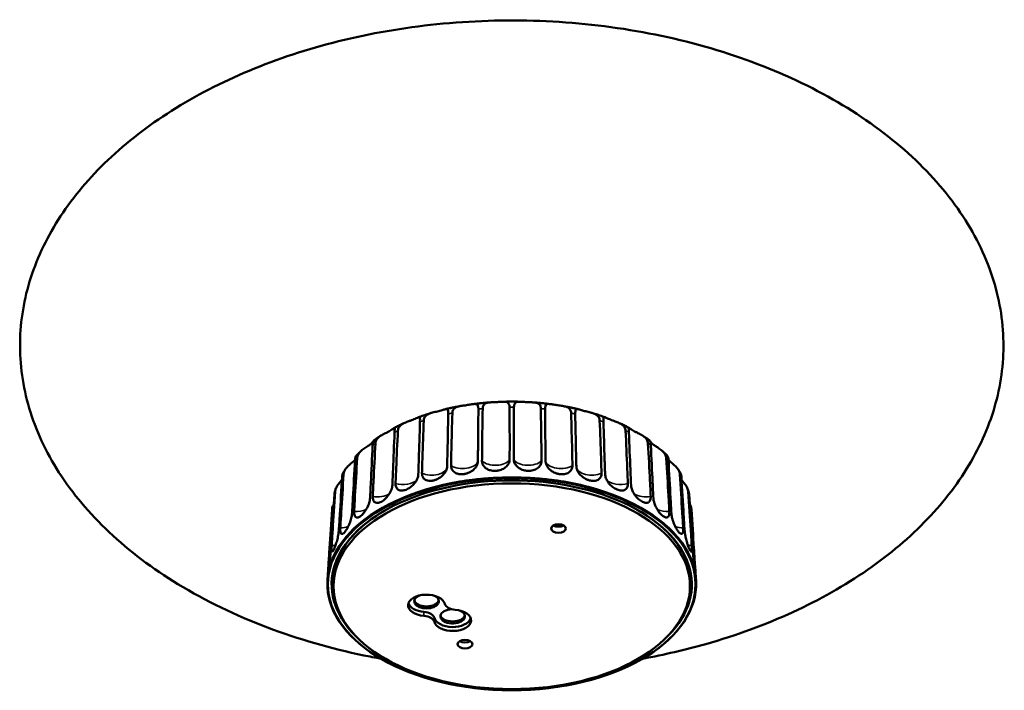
# Model space of a CAD drawing. Header units: millimetres. Extents: x 193 to 1186, y 41 to 1140.
# Tile 4 of 4: x 785 to 1186, y 824 to 1097. Entities that reach past the tile are written whole.
import ezdxf

# ---------------------------------------------------------------- set-up
doc = ezdxf.new("R2010")
doc.units = ezdxf.units.MM
doc.header["$LTSCALE"] = 4
doc.layers.add('Visibile (ISO)', color=7, linetype='Continuous', lineweight=50)
doc.layers.add('Visibile sottile (ISO)', color=7, linetype='Continuous', lineweight=35)

msp = doc.modelspace()

# ---------------------------------------------------------------- linework, layer by layer
at = {"layer": 'Visibile (ISO)'}
for p, q in [((910.75, 872.66), (910.48, 868.57)), ((1060.12, 872.66), (1060.38, 868.57)), ((910.45, 867.77), (910.45, 867.77)), ((912.93, 868.4), (912.93, 865.95)), ((1057.93, 868.4), (1057.93, 865.95)), ((1060.42, 867.77), (1060.42, 867.77)), ((931.24, 837.03), (931.06, 837.14)), ((1039.63, 837.03), (1039.8, 837.14))]:
    msp.add_line(p, q, dxfattribs=at)
for centre, major_axis, start_param, end_param in [((985.43, 866.97), (75, 0), 5.523307, 10.184656), ((985.43, 866.76), (73.25, 0), 5.71599, 9.991973), ((985.43, 866.97), (-75, 0), 3.16011, 6.264668), ((985.43, 866.97), (-73, 0), 5.481701, 6.579021), ((985.43, 866.97), (73, 0), 5.987349, 7.08467), ((1004.45, 891.94), (-3, 0), 0.785398, 2.356194), ((985.43, 868.4), (-72.5, 0), 6.098254, 6.283185), ((985.43, 868.4), (72.5, 0), 0, 0.184932), ((985.43, 868.4), (-72.97, 0), 0.004615, 0.138792), ((985.43, 868.4), (72.97, 0), 6.144394, 6.278571), ((950.79, 858.19), (-7.5, 0), 3.28349, 7.712085), ((950.79, 859.83), (-5, 0), 5.318251, 10.389712), ((950.79, 859.83), (-7.5, 0), 0.189697, 1.428899), ((950.79, 860.64), (5, 0), 3.28349, 6.141288), ((963.17, 859.22), (-5, 0), 0.141897, 1.428899), ((949.03, 852.68), (5, 0), 0.141897, 1.428899), ((949.03, 851.05), (5, 0), 0.141897, 1.428899), ((961.4, 852.07), (7.5, 0), 3.28349, 7.712085), ((961.4, 853.7), (7.5, 0), 3.28349, 6.093488), ((961.4, 853.7), (-5, 0), 4.771429, 10.389712), ((961.4, 854.52), (5, 0), 3.28349, 6.141288), ((966.42, 844.85), (-3, 0), 0.785398, 2.356194)]:
    msp.add_ellipse(centre, major_axis=major_axis, ratio=0.57735, start_param=start_param, end_param=end_param, dxfattribs=at)
for centre, major_axis in [((985.43, 866.76), (-74.76, 0)), ((985.43, 865.95), (72.5, 0)), ((1004.45, 889.49), (3, 0)), ((966.42, 842.4), (3, 0))]:
    msp.add_ellipse(centre, major_axis=major_axis, ratio=0.57735, dxfattribs=at)
for points, knots in [([(932.18, 836.47), (929.86, 836.9), (927.56, 837.35), (911.79, 840.63), (898.6, 844.43), (873.19, 854.04), (860.87, 859.98), (839.37, 873.11), (829.91, 880.24), (813.72, 895.51), (806.81, 903.7), (795.95, 920.64), (791.84, 929.46), (786.57, 947.23), (785.31, 956.27), (785.58, 974.08), (787.07, 982.97), (792.63, 1000.18), (796.73, 1008.6), (807.25, 1024.64), (813.76, 1032.33), (828.85, 1046.7), (837.56, 1053.41), (856.77, 1065.6), (867.42, 1071.09), (890.18, 1080.61), (902.43, 1084.62), (927.99, 1090.98), (941.43, 1093.31), (968.82, 1096.1), (982.89, 1096.54), (1010.93, 1095.48), (1025.01, 1093.95), (1052.35, 1088.95), (1065.74, 1085.46), (1090.98, 1076.69), (1102.97, 1071.39), (1124.78, 1059.27), (1134.76, 1052.43), (1152.08, 1037.64), (1159.58, 1029.65), (1171.66, 1013), (1176.4, 1004.28), (1182.93, 986.63), (1184.82, 977.61), (1185.78, 959.75), (1184.89, 950.81), (1180.5, 933.42), (1176.97, 924.88), (1167.54, 908.54), (1161.56, 900.67), (1147.46, 885.89), (1139.23, 878.94), (1120.89, 866.23), (1110.65, 860.44), (1088.63, 850.3), (1076.7, 845.93), (1056.01, 840.06), (1047.41, 838.07), (1038.69, 836.47)], [7.746207, 7.746207, 7.746207, 7.746207, 8.460173, 8.460173, 12.663784, 12.663784, 17.025714, 17.025714, 21.032819, 21.032819, 24.901848, 24.901848, 28.641147, 28.641147, 32.280505, 32.280505, 35.866535, 35.866535, 39.453184, 39.453184, 43.092261, 43.092261, 46.825813, 46.825813, 50.680771, 50.680771, 54.665599, 54.665599, 58.76878, 58.76878, 62.95945, 62.95945, 67.190842, 67.190842, 71.407158, 71.407158, 75.553429, 75.553429, 79.586297, 79.586297, 83.482891, 83.482891, 87.245435, 87.245435, 90.900378, 90.900378, 94.492317, 94.492317, 98.074758, 98.074758, 101.700479, 101.700479, 105.413528, 105.413528, 109.243471, 109.243471, 113.201763, 113.201763, 115.892117, 115.892117, 115.892117, 115.892117]), ([(949.66, 933.42), (949.68, 933.77), (949.74, 934.11), (949.98, 934.72), (950.16, 934.99), (950.69, 935.56), (951.08, 935.82), (952.07, 936.28), (952.64, 936.46), (953.92, 936.8), (954.59, 936.96), (955.91, 937.3), (956.55, 937.48), (957.63, 937.8), (958.08, 937.94), (958.76, 938.06), (959, 938.06), (959.36, 937.87), (959.46, 937.67), (959.58, 937.05), (959.6, 936.61), (959.59, 936.09)], [-1.815138, -1.815138, -1.815138, -1.815138, -1.681468, -1.681468, -1.547723, -1.547723, -1.369657, -1.369657, -1.177402, -1.177402, -0.97112, -0.97112, -0.758196, -0.758196, -0.558226, -0.558226, -0.381396, -0.381396, -0.197784, -0.197784, -0.000067, -0.000067, -0.000067, -0.000067]), ([(964.5, 939.27), (964.07, 939.2), (963.65, 939.12), (962.8, 938.95), (962.38, 938.87), (961.53, 938.7), (961.11, 938.61), (960.27, 938.43), (959.85, 938.34), (959.02, 938.15), (958.61, 938.05), (958.19, 937.95)], [2.6568775, 2.6568775, 2.6568775, 2.6568775, 2.67578697, 2.67578697, 2.69469643, 2.69469643, 2.7136059, 2.7136059, 2.73251536, 2.73251536, 2.75142483, 2.75142483, 2.75142483, 2.75142483]), ([(961.28, 936.45), (961.29, 936.88), (961.37, 937.27), (961.68, 937.95), (961.92, 938.24), (962.57, 938.73), (962.99, 938.91), (964.02, 939.2), (964.6, 939.3), (965.82, 939.48), (966.45, 939.56), (967.66, 939.75), (968.26, 939.85), (969.34, 940.03), (969.82, 940.11), (970.64, 940.16), (970.95, 940.13), (971.44, 939.89), (971.6, 939.68), (971.82, 939.03), (971.86, 938.6), (971.86, 938.09)], [-1.815163, -1.815163, -1.815163, -1.815163, -1.652415, -1.652415, -1.487409, -1.487409, -1.307699, -1.307699, -1.119389, -1.119389, -0.933147, -0.933147, -0.746434, -0.746434, -0.56015, -0.56015, -0.379501, -0.379501, -0.1959, -0.1959, -0.000067, -0.000067, -0.000067, -0.000067]), ([(976.74, 940.79), (976.27, 940.76), (975.8, 940.72), (974.86, 940.64), (974.39, 940.6), (973.45, 940.51), (972.98, 940.47), (972.05, 940.37), (971.58, 940.31), (970.65, 940.2), (970.19, 940.14), (969.72, 940.08)], [2.4796602, 2.4796602, 2.4796602, 2.4796602, 2.4998322, 2.4998322, 2.5200042, 2.5200042, 2.5401763, 2.5401763, 2.5603483, 2.5603483, 2.5805203, 2.5805203, 2.5805203, 2.5805203]), ([(971.86, 938.09), (971.84, 932.98), (971.8, 927.69), (971.72, 921.06), (971.69, 918.94), (971.65, 916.79)], [0.951028, 0.951028, 0.951028, 0.951028, 2.738791, 2.738791, 3.48369, 3.48369, 3.48369, 3.48369]), ([(973.34, 916.96), (973.35, 919.11), (973.37, 921.23), (973.44, 927.86), (973.52, 933.15), (973.62, 938.27)], [0.935856, 0.935856, 0.935856, 0.935856, 1.680755, 1.680755, 3.468518, 3.468518, 3.468518, 3.468518]), ([(973.62, 938.27), (973.63, 938.75), (973.72, 939.19), (974.05, 939.87), (974.29, 940.12), (974.95, 940.51), (975.37, 940.63), (976.37, 940.78), (976.92, 940.81), (978.07, 940.86), (978.66, 940.88), (979.82, 940.94), (980.4, 940.98), (981.5, 941.04), (982.02, 941.07), (982.95, 941.03), (983.34, 940.97), (983.95, 940.67), (984.17, 940.44), (984.46, 939.77), (984.53, 939.33), (984.54, 938.82)], [-1.815293, -1.815293, -1.815293, -1.815293, -1.628472, -1.628472, -1.456081, -1.456081, -1.272418, -1.272418, -1.090593, -1.090593, -0.916418, -0.916418, -0.742464, -0.742464, -0.562143, -0.562143, -0.379415, -0.379415, -0.195887, -0.195887, -0.000067, -0.000067, -0.000067, -0.000067]), ([(989.07, 941.05), (988.58, 941.06), (988.1, 941.08), (987.13, 941.09), (986.65, 941.1), (985.68, 941.1), (985.19, 941.1), (984.22, 941.1), (983.74, 941.09), (982.77, 941.08), (982.28, 941.06), (981.8, 941.05)], [2.3046601, 2.3046601, 2.3046601, 2.3046601, 2.3252738, 2.3252738, 2.3458876, 2.3458876, 2.3665014, 2.3665014, 2.3871151, 2.3871151, 2.4077289, 2.4077289, 2.4077289, 2.4077289]), ([(984.54, 938.82), (984.58, 933.71), (984.6, 928.42), (984.6, 921.8), (984.59, 919.67), (984.58, 917.53)], [0.951028, 0.951028, 0.951028, 0.951028, 2.738791, 2.738791, 3.48369, 3.48369, 3.48369, 3.48369]), ([(986.29, 917.53), (986.28, 919.67), (986.27, 921.8), (986.27, 928.42), (986.29, 933.71), (986.33, 938.82)], [0.935856, 0.935856, 0.935856, 0.935856, 1.680755, 1.680755, 3.468518, 3.468518, 3.468518, 3.468518]), ([(986.33, 938.82), (986.33, 939.31), (986.4, 939.73), (986.66, 940.38), (986.85, 940.61), (987.42, 940.94), (987.79, 941.02), (988.69, 941.07), (989.21, 941.05), (990.3, 940.99), (990.87, 940.95), (992.03, 940.89), (992.62, 940.87), (993.77, 940.82), (994.33, 940.79), (995.35, 940.66), (995.79, 940.55), (996.51, 940.19), (996.77, 939.93), (997.14, 939.23), (997.23, 938.78), (997.24, 938.27)], [-1.815294, -1.815294, -1.815294, -1.815294, -1.628038, -1.628038, -1.455672, -1.455672, -1.271983, -1.271983, -1.09025, -1.09025, -0.916225, -0.916225, -0.742421, -0.742421, -0.562167, -0.562167, -0.379414, -0.379414, -0.195887, -0.195887, -0.000067, -0.000067, -0.000067, -0.000067]), ([(1001.14, 940.08), (1000.68, 940.14), (1000.22, 940.2), (999.28, 940.31), (998.82, 940.37), (997.88, 940.47), (997.42, 940.51), (996.48, 940.6), (996.01, 940.64), (995.07, 940.72), (994.6, 940.76), (994.13, 940.79)], [2.1318687, 2.1318687, 2.1318687, 2.1318687, 2.1520407, 2.1520407, 2.1722127, 2.1722127, 2.1923847, 2.1923847, 2.2125567, 2.2125567, 2.2327288, 2.2327288, 2.2327288, 2.2327288]), ([(997.24, 938.27), (997.35, 933.15), (997.43, 927.86), (997.5, 921.23), (997.52, 919.11), (997.53, 916.96)], [0.951028, 0.951028, 0.951028, 0.951028, 2.738791, 2.738791, 3.48369, 3.48369, 3.48369, 3.48369]), ([(999.01, 938.09), (999.01, 938.52), (999.04, 938.89), (999.19, 939.51), (999.31, 939.75), (999.7, 940.07), (999.97, 940.14), (1000.71, 940.15), (1001.16, 940.09), (1002.19, 939.92), (1002.75, 939.82), (1003.93, 939.63), (1004.55, 939.55), (1005.77, 939.37), (1006.37, 939.28), (1007.46, 939.04), (1007.93, 938.89), (1008.73, 938.45), (1009.03, 938.17), (1009.46, 937.42), (1009.57, 936.96), (1009.59, 936.45)], [-1.815176, -1.815176, -1.815176, -1.815176, -1.650131, -1.650131, -1.482554, -1.482554, -1.302606, -1.302606, -1.115125, -1.115125, -0.9306, -0.9306, -0.745801, -0.745801, -0.56044, -0.56044, -0.379489, -0.379489, -0.195898, -0.195898, -0.000067, -0.000067, -0.000067, -0.000067]), ([(999.21, 916.79), (999.18, 918.94), (999.15, 921.06), (999.07, 927.69), (999.02, 932.98), (999.01, 938.09)], [0.935856, 0.935856, 0.935856, 0.935856, 1.680755, 1.680755, 3.468518, 3.468518, 3.468518, 3.468518]), ([(1012.68, 937.95), (1012.26, 938.05), (1011.85, 938.15), (1011.01, 938.34), (1010.59, 938.43), (1009.76, 938.61), (1009.33, 938.7), (1008.49, 938.87), (1008.07, 938.95), (1007.22, 939.12), (1006.79, 939.2), (1006.37, 939.27)], [1.96096415, 1.96096415, 1.96096415, 1.96096415, 1.97987362, 1.97987362, 1.99878308, 1.99878308, 2.01769255, 2.01769255, 2.03660201, 2.03660201, 2.05551148, 2.05551148, 2.05551148, 2.05551148]), ([(1011.27, 936.09), (1011.27, 936.47), (1011.28, 936.8), (1011.33, 937.36), (1011.38, 937.58), (1011.58, 937.94), (1011.74, 938.03), (1012.25, 938.06), (1012.6, 937.98), (1013.49, 937.73), (1014.02, 937.57), (1015.2, 937.24), (1015.84, 937.07), (1017.13, 936.75), (1017.76, 936.6), (1018.9, 936.23), (1019.39, 936.04), (1020.24, 935.52), (1020.57, 935.2), (1021.05, 934.41), (1021.18, 933.94), (1021.2, 933.42)], [-1.815111, -1.815111, -1.815111, -1.815111, -1.672, -1.672, -1.528313, -1.528313, -1.350068, -1.350068, -1.156268, -1.156268, -0.956251, -0.956251, -0.752579, -0.752579, -0.557702, -0.557702, -0.379587, -0.379587, -0.195915, -0.195915, -0.000067, -0.000067, -0.000067, -0.000067]), ([(939.14, 929.28), (939.15, 929.54), (939.2, 929.8), (939.35, 930.29), (939.46, 930.53), (939.83, 931.12), (940.15, 931.44), (940.96, 932.02), (941.43, 932.26), (942.46, 932.72), (943.01, 932.92), (943.95, 933.26), (944.34, 933.4), (945.06, 933.68), (945.38, 933.81), (946.01, 934.08), (946.32, 934.21), (946.93, 934.49), (947.21, 934.63), (947.69, 934.81), (947.86, 934.83), (948.07, 934.66), (948.11, 934.47), (948.14, 933.85), (948.12, 933.42), (948.11, 932.9)], [-1.814931, -1.814931, -1.814931, -1.814931, -1.715208, -1.715208, -1.614313, -1.614313, -1.446374, -1.446374, -1.274864, -1.274864, -1.100972, -1.100972, -0.971242, -0.971242, -0.853923, -0.853923, -0.726126, -0.726126, -0.563774, -0.563774, -0.378937, -0.378937, -0.195838, -0.195838, -0.000067, -0.000067, -0.000067, -0.000067]), ([(952.73, 936.48), (952.37, 936.37), (952.01, 936.26), (951.3, 936.04), (950.95, 935.92), (950.24, 935.69), (949.89, 935.58), (949.19, 935.34), (948.84, 935.22), (948.15, 934.97), (947.8, 934.85), (947.46, 934.72)], [2.83599781, 2.83599781, 2.83599781, 2.83599781, 2.85297901, 2.85297901, 2.8699602, 2.8699602, 2.8869414, 2.8869414, 2.9039226, 2.9039226, 2.9209038, 2.9209038, 2.9209038, 2.9209038]), ([(948.92, 912.01), (948.98, 914.16), (949.05, 916.3), (949.26, 922.96), (949.46, 928.28), (949.66, 933.42)], [0.935856, 0.935856, 0.935856, 0.935856, 1.680755, 1.680755, 3.468518, 3.468518, 3.468518, 3.468518]), ([(959.59, 936.09), (959.52, 930.99), (959.41, 925.69), (959.26, 919.05), (959.21, 916.92), (959.15, 914.77)], [0.951028, 0.951028, 0.951028, 0.951028, 2.738791, 2.738791, 3.48369, 3.48369, 3.48369, 3.48369]), ([(960.75, 915.11), (960.79, 917.25), (960.83, 919.38), (960.98, 926.02), (961.12, 931.33), (961.28, 936.45)], [0.935856, 0.935856, 0.935856, 0.935856, 1.680755, 1.680755, 3.468518, 3.468518, 3.468518, 3.468518]), ([(1009.59, 936.45), (1009.75, 931.33), (1009.89, 926.02), (1010.03, 919.38), (1010.08, 917.25), (1010.12, 915.11)], [0.951028, 0.951028, 0.951028, 0.951028, 2.738791, 2.738791, 3.48369, 3.48369, 3.48369, 3.48369]), ([(1011.72, 914.77), (1011.66, 916.92), (1011.61, 919.05), (1011.45, 925.69), (1011.35, 930.99), (1011.27, 936.09)], [0.935856, 0.935856, 0.935856, 0.935856, 1.680755, 1.680755, 3.468518, 3.468518, 3.468518, 3.468518]), ([(1023.41, 934.72), (1023.06, 934.85), (1022.72, 934.97), (1022.02, 935.22), (1021.68, 935.34), (1020.98, 935.58), (1020.62, 935.69), (1019.92, 935.92), (1019.56, 936.04), (1018.85, 936.26), (1018.49, 936.37), (1018.14, 936.48)], [1.79148518, 1.79148518, 1.79148518, 1.79148518, 1.80846638, 1.80846638, 1.82544758, 1.82544758, 1.84242878, 1.84242878, 1.85940997, 1.85940997, 1.87639117, 1.87639117, 1.87639117, 1.87639117]), ([(1021.2, 933.42), (1021.41, 928.28), (1021.6, 922.96), (1021.82, 916.3), (1021.89, 914.16), (1021.95, 912.01)], [0.951028, 0.951028, 0.951028, 0.951028, 2.738791, 2.738791, 3.48369, 3.48369, 3.48369, 3.48369]), ([(1022.76, 932.9), (1022.75, 933.26), (1022.74, 933.58), (1022.74, 934.11), (1022.75, 934.33), (1022.82, 934.69), (1022.9, 934.79), (1023.22, 934.81), (1023.47, 934.71), (1024.17, 934.39), (1024.63, 934.17), (1025.73, 933.7), (1026.36, 933.46), (1027.6, 933.01), (1028.2, 932.8), (1029.31, 932.33), (1029.8, 932.09), (1030.68, 931.48), (1031.03, 931.13), (1031.56, 930.29), (1031.7, 929.8), (1031.73, 929.28)], [-1.815488, -1.815488, -1.815488, -1.815488, -1.679586, -1.679586, -1.54374, -1.54374, -1.36485, -1.36485, -1.171864, -1.171864, -0.962423, -0.962423, -0.7466, -0.7466, -0.557755, -0.557755, -0.381358, -0.381358, -0.197738, -0.197738, -0.000067, -0.000067, -0.000067, -0.000067]), ([(930.02, 924.14), (930.03, 924.42), (930.09, 924.69), (930.26, 925.23), (930.39, 925.48), (930.8, 926.12), (931.14, 926.47), (931.96, 927.12), (932.44, 927.41), (933.44, 927.96), (933.95, 928.2), (934.8, 928.63), (935.14, 928.81), (935.76, 929.14), (936.03, 929.3), (936.55, 929.62), (936.79, 929.78), (937.27, 930.12), (937.47, 930.28), (937.78, 930.5), (937.86, 930.53), (937.91, 930.37), (937.89, 930.18), (937.82, 929.56), (937.78, 929.13), (937.76, 928.61)], [-1.814873, -1.814873, -1.814873, -1.814873, -1.709944, -1.709944, -1.603609, -1.603609, -1.436265, -1.436265, -1.264286, -1.264286, -1.093705, -1.093705, -0.966927, -0.966927, -0.852088, -0.852088, -0.726029, -0.726029, -0.563714, -0.563714, -0.378914, -0.378914, -0.195836, -0.195836, -0.000067, -0.000067, -0.000067, -0.000067]), ([(941.82, 932.43), (941.54, 932.31), (941.26, 932.18), (940.71, 931.93), (940.44, 931.8), (939.89, 931.54), (939.62, 931.41), (939.08, 931.15), (938.82, 931.01), (938.28, 930.74), (938.02, 930.61), (937.75, 930.47)], [3.0165358, 3.0165358, 3.0165358, 3.0165358, 3.03111378, 3.03111378, 3.04569175, 3.04569175, 3.06026973, 3.06026973, 3.07484771, 3.07484771, 3.08942568, 3.08942568, 3.08942568, 3.08942568]), ([(938.19, 907.78), (938.28, 909.94), (938.36, 912.08), (938.64, 918.77), (938.88, 924.11), (939.14, 929.28)], [0.935856, 0.935856, 0.935856, 0.935856, 1.680755, 1.680755, 3.468518, 3.468518, 3.468518, 3.468518]), ([(948.11, 932.9), (947.98, 927.79), (947.82, 922.48), (947.59, 915.81), (947.52, 913.68), (947.44, 911.52)], [0.951028, 0.951028, 0.951028, 0.951028, 2.738791, 2.738791, 3.48369, 3.48369, 3.48369, 3.48369]), ([(1023.43, 911.52), (1023.35, 913.68), (1023.27, 915.81), (1023.05, 922.48), (1022.89, 927.79), (1022.76, 932.9)], [0.935856, 0.935856, 0.935856, 0.935856, 1.680755, 1.680755, 3.468518, 3.468518, 3.468518, 3.468518]), ([(1033.11, 930.47), (1032.85, 930.61), (1032.58, 930.74), (1032.05, 931.01), (1031.78, 931.15), (1031.24, 931.41), (1030.97, 931.54), (1030.43, 931.8), (1030.15, 931.93), (1029.6, 932.18), (1029.33, 932.31), (1029.05, 932.43)], [1.6229633, 1.6229633, 1.6229633, 1.6229633, 1.63754127, 1.63754127, 1.65211925, 1.65211925, 1.66669723, 1.66669723, 1.6812752, 1.6812752, 1.69585318, 1.69585318, 1.69585318, 1.69585318]), ([(1031.73, 929.28), (1031.98, 924.11), (1032.22, 918.77), (1032.5, 912.08), (1032.59, 909.94), (1032.67, 907.78)], [0.951028, 0.951028, 0.951028, 0.951028, 2.738791, 2.738791, 3.48369, 3.48369, 3.48369, 3.48369]), ([(1033.1, 928.61), (1033.09, 928.89), (1033.08, 929.14), (1033.04, 929.59), (1033.02, 929.79), (1032.98, 930.21), (1032.96, 930.38), (1033.01, 930.53), (1033.08, 930.5), (1033.36, 930.3), (1033.57, 930.14), (1034.05, 929.8), (1034.29, 929.63), (1034.81, 929.31), (1035.08, 929.16), (1035.69, 928.82), (1036.04, 928.65), (1036.86, 928.23), (1037.34, 928), (1038.36, 927.45), (1038.87, 927.15), (1039.77, 926.44), (1040.13, 926.05), (1040.67, 925.16), (1040.82, 924.66), (1040.85, 924.14)], [-1.814873, -1.814873, -1.814873, -1.814873, -1.709944, -1.709944, -1.603609, -1.603609, -1.436265, -1.436265, -1.264286, -1.264286, -1.093705, -1.093705, -0.966927, -0.966927, -0.852088, -0.852088, -0.726029, -0.726029, -0.563714, -0.563714, -0.378914, -0.378914, -0.195836, -0.195836, -0.000067, -0.000067, -0.000067, -0.000067]), ([(929.28, 925.25), (929.27, 925.25), (929.26, 925.24), (929.2, 925.14), (929.11, 924.94), (928.96, 924.31), (928.89, 923.87), (928.87, 923.35)], [-0.4278506, -0.4278506, -0.4278506, -0.4278506, -0.3813582, -0.3813582, -0.1977378, -0.1977378, -0.0000669, -0.0000669, -0.0000669, -0.0000669]), ([(932.13, 927.21), (931.93, 927.08), (931.74, 926.96), (931.35, 926.7), (931.16, 926.57), (930.78, 926.31), (930.59, 926.18), (930.21, 925.92), (930.02, 925.79), (929.65, 925.52), (929.46, 925.39), (929.28, 925.25)], [3.19792654, 3.19792654, 3.19792654, 3.19792654, 3.20983534, 3.20983534, 3.22174414, 3.22174414, 3.23365294, 3.23365294, 3.24556174, 3.24556174, 3.25747055, 3.25747055, 3.25747055, 3.25747055]), ([(937.76, 928.61), (937.58, 923.48), (937.37, 918.15), (937.08, 911.46), (936.98, 909.31), (936.88, 907.15)], [0.951028, 0.951028, 0.951028, 0.951028, 2.738791, 2.738791, 3.48369, 3.48369, 3.48369, 3.48369]), ([(1033.98, 907.15), (1033.88, 909.31), (1033.79, 911.46), (1033.5, 918.15), (1033.29, 923.48), (1033.1, 928.61)], [0.935856, 0.935856, 0.935856, 0.935856, 1.680755, 1.680755, 3.468518, 3.468518, 3.468518, 3.468518]), ([(1041.59, 925.25), (1041.4, 925.39), (1041.22, 925.52), (1040.85, 925.79), (1040.66, 925.92), (1040.28, 926.18), (1040.09, 926.31), (1039.71, 926.57), (1039.51, 926.7), (1039.13, 926.96), (1038.93, 927.08), (1038.74, 927.21)], [1.45491844, 1.45491844, 1.45491844, 1.45491844, 1.46682724, 1.46682724, 1.47873604, 1.47873604, 1.49064484, 1.49064484, 1.50255364, 1.50255364, 1.51446244, 1.51446244, 1.51446244, 1.51446244]), ([(1042, 923.35), (1041.99, 923.61), (1041.97, 923.85), (1041.91, 924.29), (1041.87, 924.49), (1041.76, 924.93), (1041.68, 925.11), (1041.61, 925.23), (1041.6, 925.25), (1041.59, 925.25)], [-1.8149306, -1.8149306, -1.8149306, -1.8149306, -1.715208, -1.715208, -1.6143125, -1.6143125, -1.4463742, -1.4463742, -1.3875849, -1.3875849, -1.3875849, -1.3875849]), ([(922.58, 918.17), (922.6, 918.53), (922.69, 918.89), (922.97, 919.59), (923.17, 919.93), (923.76, 920.67), (924.17, 921.06), (925.14, 921.81), (925.67, 922.16), (926.75, 922.87), (927.28, 923.22), (928.18, 923.91), (928.55, 924.25), (928.95, 924.69), (929.05, 924.82), (929.12, 924.93)], [-1.815488, -1.815488, -1.815488, -1.815488, -1.679586, -1.679586, -1.54374, -1.54374, -1.36485, -1.36485, -1.171864, -1.171864, -0.962423, -0.962423, -0.7466, -0.7466, -0.639173, -0.639173, -0.639173, -0.639173]), ([(928.87, 923.35), (928.63, 918.19), (928.38, 912.84), (928.03, 906.12), (927.92, 903.96), (927.81, 901.79)], [0.951028, 0.951028, 0.951028, 0.951028, 2.738791, 2.738791, 3.48369, 3.48369, 3.48369, 3.48369]), ([(928.9, 902.54), (929.01, 904.71), (929.11, 906.86), (929.45, 913.58), (929.73, 918.95), (930.02, 924.14)], [0.935856, 0.935856, 0.935856, 0.935856, 1.680755, 1.680755, 3.468518, 3.468518, 3.468518, 3.468518]), ([(1040.85, 924.14), (1041.14, 918.95), (1041.42, 913.58), (1041.76, 906.86), (1041.86, 904.71), (1041.96, 902.54)], [0.951028, 0.951028, 0.951028, 0.951028, 2.738791, 2.738791, 3.48369, 3.48369, 3.48369, 3.48369]), ([(1041.74, 924.93), (1041.8, 924.85), (1041.86, 924.77), (1042.08, 924.5), (1042.26, 924.32), (1042.67, 923.94), (1042.89, 923.76), (1043.41, 923.36), (1043.71, 923.15), (1044.44, 922.66), (1044.88, 922.38), (1045.83, 921.73), (1046.32, 921.37), (1047.2, 920.57), (1047.55, 920.15), (1048.09, 919.21), (1048.25, 918.69), (1048.28, 918.17)], [-1.176354, -1.176354, -1.176354, -1.176354, -1.100972, -1.100972, -0.971242, -0.971242, -0.853923, -0.853923, -0.726126, -0.726126, -0.563774, -0.563774, -0.378937, -0.378937, -0.195838, -0.195838, -0.000067, -0.000067, -0.000067, -0.000067]), ([(1043.06, 901.79), (1042.94, 903.96), (1042.83, 906.12), (1042.49, 912.84), (1042.23, 918.19), (1042, 923.35)], [0.935856, 0.935856, 0.935856, 0.935856, 1.680755, 1.680755, 3.468518, 3.468518, 3.468518, 3.468518]), ([(917.06, 911.54), (917.08, 911.92), (917.17, 912.31), (917.48, 913.08), (917.7, 913.45), (918.3, 914.27), (918.7, 914.69), (919.6, 915.53), (920.09, 915.93), (920.98, 916.71), (921.38, 917.08), (921.7, 917.43)], [-1.8151111, -1.8151111, -1.8151111, -1.8151111, -1.6719999, -1.6719999, -1.5283125, -1.5283125, -1.3500678, -1.3500678, -1.1562679, -1.1562679, -0.9627422, -0.9627422, -0.9627422, -0.9627422]), ([(921.69, 917.27), (921.41, 912.09), (921.12, 906.71), (920.73, 899.95), (920.61, 897.78), (920.48, 895.59)], [0.951028, 0.951028, 0.951028, 0.951028, 2.738791, 2.738791, 3.48369, 3.48369, 3.48369, 3.48369]), ([(921.33, 896.45), (921.45, 898.63), (921.57, 900.79), (921.95, 907.54), (922.27, 912.94), (922.58, 918.17)], [0.935856, 0.935856, 0.935856, 0.935856, 1.680755, 1.680755, 3.468518, 3.468518, 3.468518, 3.468518]), ([(922.24, 919.11), (922.13, 919), (922.02, 918.82), (921.8, 918.24), (921.71, 917.79), (921.69, 917.27)], [-0.3399813, -0.3399813, -0.3399813, -0.3399813, -0.1959152, -0.1959152, -0.0000669, -0.0000669, -0.0000669, -0.0000669]), ([(924.01, 920.89), (923.89, 920.77), (923.77, 920.65), (923.53, 920.42), (923.41, 920.3), (923.17, 920.07), (923.05, 919.95), (922.81, 919.71), (922.7, 919.59), (922.46, 919.35), (922.35, 919.23), (922.24, 919.11)], [3.37946198, 3.37946198, 3.37946198, 3.37946198, 3.38869461, 3.38869461, 3.39792724, 3.39792724, 3.40715987, 3.40715987, 3.4163925, 3.4163925, 3.42562512, 3.42562512, 3.42562512, 3.42562512]), ([(984.58, 917.53), (984.58, 916.95), (984.43, 916.37), (983.86, 915.28), (983.43, 914.78), (982.38, 913.94), (981.76, 913.6), (980.76, 913.25), (980.43, 913.16), (979.88, 913.04), (979.67, 913.01), (979.27, 912.96), (979.08, 912.95), (978.71, 912.93), (978.53, 912.93), (978.13, 912.94), (977.91, 912.95), (977.35, 913.01), (977.01, 913.07), (976.22, 913.29), (975.78, 913.46), (974.85, 913.99), (974.39, 914.37), (973.82, 915.14), (973.63, 915.48), (973.39, 916.2), (973.33, 916.58), (973.34, 916.96)], [0, 0, 0, 0, 0.223006, 0.223006, 0.447748, 0.447748, 0.668658, 0.668658, 0.772341, 0.772341, 0.83661, 0.83661, 0.892477, 0.892477, 0.948504, 0.948504, 1.013655, 1.013655, 1.121767, 1.121767, 1.27532, 1.27532, 1.486466, 1.486466, 1.634122, 1.634122, 1.78109, 1.78109, 1.78109, 1.78109]), ([(997.53, 916.96), (997.54, 916.38), (997.4, 915.82), (996.84, 914.78), (996.43, 914.33), (995.4, 913.59), (994.78, 913.32), (993.79, 913.06), (993.46, 913), (992.92, 912.95), (992.71, 912.93), (992.31, 912.93), (992.12, 912.93), (991.75, 912.95), (991.57, 912.97), (991.17, 913.02), (990.95, 913.05), (990.39, 913.17), (990.04, 913.27), (989.24, 913.56), (988.8, 913.78), (987.85, 914.4), (987.39, 914.83), (986.8, 915.65), (986.61, 916.02), (986.35, 916.76), (986.29, 917.15), (986.29, 917.53)], [0, 0, 0, 0, 0.223006, 0.223006, 0.447748, 0.447748, 0.668658, 0.668658, 0.772341, 0.772341, 0.83661, 0.83661, 0.892477, 0.892477, 0.948504, 0.948504, 1.013655, 1.013655, 1.121767, 1.121767, 1.27532, 1.27532, 1.486466, 1.486466, 1.634122, 1.634122, 1.78109, 1.78109, 1.78109, 1.78109]), ([(1048.63, 919.11), (1048.52, 919.23), (1048.4, 919.35), (1048.17, 919.59), (1048.05, 919.71), (1047.82, 919.95), (1047.7, 920.07), (1047.46, 920.3), (1047.34, 920.42), (1047.1, 920.65), (1046.98, 920.77), (1046.85, 920.89)], [1.28676386, 1.28676386, 1.28676386, 1.28676386, 1.29599648, 1.29599648, 1.30522911, 1.30522911, 1.31446174, 1.31446174, 1.32369437, 1.32369437, 1.332927, 1.332927, 1.332927, 1.332927]), ([(1048.28, 918.17), (1048.6, 912.94), (1048.92, 907.54), (1049.3, 900.79), (1049.42, 898.63), (1049.53, 896.45)], [0.951028, 0.951028, 0.951028, 0.951028, 2.738791, 2.738791, 3.48369, 3.48369, 3.48369, 3.48369]), ([(1049.18, 917.27), (1049.16, 917.62), (1049.12, 917.94), (1048.98, 918.5), (1048.89, 918.72), (1048.74, 918.98), (1048.68, 919.06), (1048.63, 919.11)], [-1.8151381, -1.8151381, -1.8151381, -1.8151381, -1.6814679, -1.6814679, -1.5477228, -1.5477228, -1.4757031, -1.4757031, -1.4757031, -1.4757031]), ([(1049.17, 917.43), (1049.33, 917.26), (1049.5, 917.08), (1050.09, 916.52), (1050.56, 916.13), (1051.49, 915.32), (1051.92, 914.94), (1052.73, 914.07), (1053.08, 913.61), (1053.62, 912.61), (1053.78, 912.07), (1053.81, 911.54)], [-0.852565, -0.852565, -0.852565, -0.852565, -0.7581957, -0.7581957, -0.5582255, -0.5582255, -0.3813955, -0.3813955, -0.1977838, -0.1977838, -0.0000669, -0.0000669, -0.0000669, -0.0000669]), ([(1050.39, 895.59), (1050.26, 897.78), (1050.13, 899.95), (1049.75, 906.71), (1049.45, 912.09), (1049.18, 917.27)], [0.935856, 0.935856, 0.935856, 0.935856, 1.680755, 1.680755, 3.468518, 3.468518, 3.468518, 3.468518]), ([(917.8, 913.58), (917.73, 913.48), (917.67, 913.38), (917.54, 913.18), (917.47, 913.08), (917.34, 912.88), (917.28, 912.78), (917.16, 912.58), (917.09, 912.48), (916.97, 912.28), (916.91, 912.18), (916.85, 912.08)], [3.56017068, 3.56017068, 3.56017068, 3.56017068, 3.56707369, 3.56707369, 3.57397671, 3.57397671, 3.58087973, 3.58087973, 3.58778275, 3.58778275, 3.59468576, 3.59468576, 3.59468576, 3.59468576]), ([(959.15, 914.77), (959.13, 914.18), (958.98, 913.57), (958.42, 912.37), (958.02, 911.79), (957.02, 910.74), (956.44, 910.28), (955.51, 909.73), (955.2, 909.57), (954.7, 909.35), (954.51, 909.27), (954.14, 909.15), (953.97, 909.1), (953.63, 909.01), (953.47, 908.97), (953.1, 908.9), (952.91, 908.87), (952.41, 908.83), (952.1, 908.82), (951.39, 908.89), (951.01, 908.98), (950.18, 909.32), (949.79, 909.62), (949.3, 910.28), (949.15, 910.58), (948.95, 911.26), (948.91, 911.63), (948.92, 912.01)], [0, 0, 0, 0, 0.223006, 0.223006, 0.447748, 0.447748, 0.668658, 0.668658, 0.772341, 0.772341, 0.83661, 0.83661, 0.892477, 0.892477, 0.948504, 0.948504, 1.013655, 1.013655, 1.121767, 1.121767, 1.27532, 1.27532, 1.486466, 1.486466, 1.634122, 1.634122, 1.78109, 1.78109, 1.78109, 1.78109]), ([(971.65, 916.79), (971.64, 916.21), (971.49, 915.61), (970.92, 914.47), (970.5, 913.93), (969.46, 912.98), (968.85, 912.58), (967.87, 912.12), (967.54, 912), (967.01, 911.83), (966.8, 911.78), (966.42, 911.69), (966.24, 911.66), (965.88, 911.6), (965.7, 911.58), (965.31, 911.55), (965.1, 911.54), (964.56, 911.55), (964.23, 911.58), (963.47, 911.71), (963.05, 911.85), (962.16, 912.28), (961.73, 912.62), (961.19, 913.33), (961.02, 913.65), (960.8, 914.35), (960.74, 914.72), (960.75, 915.11)], [0, 0, 0, 0, 0.223006, 0.223006, 0.447748, 0.447748, 0.668658, 0.668658, 0.772341, 0.772341, 0.83661, 0.83661, 0.892477, 0.892477, 0.948504, 0.948504, 1.013655, 1.013655, 1.121767, 1.121767, 1.27532, 1.27532, 1.486466, 1.486466, 1.634122, 1.634122, 1.78109, 1.78109, 1.78109, 1.78109]), ([(1010.12, 915.11), (1010.13, 914.52), (1010, 913.97), (1009.48, 912.99), (1009.1, 912.58), (1008.11, 911.94), (1007.53, 911.73), (1006.57, 911.57), (1006.26, 911.55), (1005.73, 911.54), (1005.53, 911.55), (1005.14, 911.58), (1004.96, 911.61), (1004.6, 911.66), (1004.42, 911.7), (1004.03, 911.79), (1003.82, 911.84), (1003.27, 912.02), (1002.94, 912.15), (1002.15, 912.53), (1001.72, 912.79), (1000.78, 913.5), (1000.33, 913.98), (999.73, 914.86), (999.54, 915.24), (999.29, 916.02), (999.22, 916.41), (999.21, 916.79)], [0, 0, 0, 0, 0.223006, 0.223006, 0.447748, 0.447748, 0.668658, 0.668658, 0.772341, 0.772341, 0.83661, 0.83661, 0.892477, 0.892477, 0.948504, 0.948504, 1.013655, 1.013655, 1.121767, 1.121767, 1.27532, 1.27532, 1.486466, 1.486466, 1.634122, 1.634122, 1.78109, 1.78109, 1.78109, 1.78109]), ([(1021.95, 912.01), (1021.97, 911.43), (1021.86, 910.89), (1021.39, 909.96), (1021.04, 909.58), (1020.13, 909.04), (1019.6, 908.89), (1018.71, 908.82), (1018.41, 908.83), (1017.92, 908.88), (1017.73, 908.91), (1017.37, 908.97), (1017.21, 909.01), (1016.87, 909.11), (1016.7, 909.16), (1016.33, 909.29), (1016.13, 909.36), (1015.62, 909.59), (1015.3, 909.76), (1014.55, 910.21), (1014.14, 910.52), (1013.25, 911.32), (1012.81, 911.85), (1012.24, 912.79), (1012.05, 913.19), (1011.8, 913.99), (1011.73, 914.38), (1011.72, 914.77)], [0, 0, 0, 0, 0.223006, 0.223006, 0.447748, 0.447748, 0.668658, 0.668658, 0.772341, 0.772341, 0.83661, 0.83661, 0.892477, 0.892477, 0.948504, 0.948504, 1.013655, 1.013655, 1.121767, 1.121767, 1.27532, 1.27532, 1.486466, 1.486466, 1.634122, 1.634122, 1.78109, 1.78109, 1.78109, 1.78109]), ([(1054.02, 912.08), (1053.96, 912.18), (1053.9, 912.28), (1053.77, 912.48), (1053.71, 912.58), (1053.59, 912.78), (1053.52, 912.88), (1053.39, 913.08), (1053.33, 913.18), (1053.2, 913.38), (1053.13, 913.48), (1053.07, 913.58)], [1.11770322, 1.11770322, 1.11770322, 1.11770322, 1.12460624, 1.12460624, 1.13150925, 1.13150925, 1.13841227, 1.13841227, 1.14531529, 1.14531529, 1.1522183, 1.1522183, 1.1522183, 1.1522183]), ([(913.61, 904.45), (913.64, 904.9), (913.75, 905.36), (914.13, 906.29), (914.4, 906.75), (915.06, 907.68), (915.45, 908.12), (916.01, 908.77), (916.19, 908.96), (916.36, 909.15)], [-1.8151761, -1.8151761, -1.8151761, -1.8151761, -1.650131, -1.650131, -1.4825545, -1.4825545, -1.3026055, -1.3026055, -1.2188763, -1.2188763, -1.2188763, -1.2188763]), ([(916.44, 910.56), (916.14, 905.36), (915.81, 899.94), (915.4, 893.14), (915.26, 890.96), (915.12, 888.76)], [0.951028, 0.951028, 0.951028, 0.951028, 2.738791, 2.738791, 3.48369, 3.48369, 3.48369, 3.48369]), ([(915.71, 889.69), (915.84, 891.88), (915.97, 894.05), (916.38, 900.85), (916.72, 906.28), (917.06, 911.54)], [0.935856, 0.935856, 0.935856, 0.935856, 1.680755, 1.680755, 3.468518, 3.468518, 3.468518, 3.468518]), ([(916.85, 912.08), (916.82, 912.02), (916.78, 911.96), (916.58, 911.54), (916.47, 911.09), (916.44, 910.56)], [-0.2320481, -0.2320481, -0.2320481, -0.2320481, -0.1958979, -0.1958979, -0.0000669, -0.0000669, -0.0000669, -0.0000669]), ([(947.44, 911.52), (947.42, 910.93), (947.27, 910.31), (946.74, 909.05), (946.37, 908.44), (945.51, 907.36), (945.05, 906.9), (944.29, 906.29), (944.01, 906.09), (943.46, 905.75), (943.19, 905.59), (942.6, 905.31), (942.29, 905.19), (941.72, 905.02), (941.46, 904.96), (940.93, 904.89), (940.66, 904.88), (939.89, 904.95), (939.45, 905.11), (938.78, 905.64), (938.54, 905.98), (938.24, 906.79), (938.17, 907.27), (938.19, 907.78)], [0, 0, 0, 0, 0.223032, 0.223032, 0.446423, 0.446423, 0.639555, 0.639555, 0.743135, 0.743135, 0.843622, 0.843622, 0.957388, 0.957388, 1.055424, 1.055424, 1.165217, 1.165217, 1.387953, 1.387953, 1.585597, 1.585597, 1.781629, 1.781629, 1.781629, 1.781629]), ([(1032.67, 907.78), (1032.7, 907.2), (1032.61, 906.67), (1032.21, 905.79), (1031.9, 905.44), (1031.16, 905.02), (1030.75, 904.91), (1030.05, 904.89), (1029.79, 904.9), (1029.27, 904.99), (1029, 905.06), (1028.42, 905.25), (1028.11, 905.38), (1027.53, 905.68), (1027.26, 905.83), (1026.7, 906.2), (1026.41, 906.41), (1025.57, 907.13), (1025.07, 907.68), (1024.28, 908.8), (1023.98, 909.35), (1023.56, 910.46), (1023.45, 911), (1023.43, 911.52)], [0, 0, 0, 0, 0.223032, 0.223032, 0.446423, 0.446423, 0.639555, 0.639555, 0.743135, 0.743135, 0.843622, 0.843622, 0.957388, 0.957388, 1.055424, 1.055424, 1.165217, 1.165217, 1.387953, 1.387953, 1.585597, 1.585597, 1.781629, 1.781629, 1.781629, 1.781629]), ([(1053.81, 911.54), (1054.15, 906.28), (1054.48, 900.85), (1054.9, 894.05), (1055.03, 891.88), (1055.16, 889.69)], [0.951028, 0.951028, 0.951028, 0.951028, 2.738791, 2.738791, 3.48369, 3.48369, 3.48369, 3.48369]), ([(1054.42, 910.56), (1054.4, 911), (1054.32, 911.39), (1054.14, 911.85), (1054.08, 911.97), (1054.02, 912.08)], [-1.8151627, -1.8151627, -1.8151627, -1.8151627, -1.6524148, -1.6524148, -1.5831778, -1.5831778, -1.5831778, -1.5831778]), ([(1055.74, 888.76), (1055.6, 890.96), (1055.47, 893.14), (1055.05, 899.94), (1054.73, 905.36), (1054.42, 910.56)], [0.935856, 0.935856, 0.935856, 0.935856, 1.680755, 1.680755, 3.468518, 3.468518, 3.468518, 3.468518]), ([(1054.51, 909.15), (1054.58, 909.07), (1054.66, 908.98), (1055.11, 908.47), (1055.51, 908.03), (1056.25, 907.08), (1056.57, 906.59), (1057.07, 905.53), (1057.22, 904.99), (1057.26, 904.45)], [-0.5965419, -0.5965419, -0.5965419, -0.5965419, -0.5601504, -0.5601504, -0.379501, -0.379501, -0.1958997, -0.1958997, -0.0000669, -0.0000669, -0.0000669, -0.0000669]), ([(913.81, 905.48), (913.79, 905.4), (913.76, 905.32), (913.7, 905.15), (913.68, 905.06), (913.62, 904.89), (913.6, 904.81), (913.55, 904.64), (913.52, 904.55), (913.47, 904.38), (913.45, 904.3), (913.42, 904.21)], [3.7388884, 3.7388884, 3.7388884, 3.7388884, 3.74423738, 3.74423738, 3.74958636, 3.74958636, 3.75493535, 3.75493535, 3.76028433, 3.76028433, 3.76563331, 3.76563331, 3.76563331, 3.76563331]), ([(936.88, 907.15), (936.86, 906.56), (936.72, 905.92), (936.24, 904.62), (935.91, 903.96), (935.16, 902.83), (934.77, 902.35), (934.12, 901.67), (933.88, 901.44), (933.37, 901.01), (933.11, 900.82), (932.56, 900.45), (932.26, 900.29), (931.73, 900.06), (931.5, 899.99), (931.03, 899.88), (930.79, 899.86), (930.15, 899.89), (929.8, 900.05), (929.3, 900.56), (929.13, 900.87), (928.92, 901.62), (928.88, 902.06), (928.9, 902.54)], [0, 0, 0, 0, 0.223041, 0.223041, 0.446011, 0.446011, 0.63071, 0.63071, 0.736879, 0.736879, 0.845903, 0.845903, 0.971537, 0.971537, 1.07472, 1.07472, 1.19146, 1.19146, 1.414775, 1.414775, 1.59857, 1.59857, 1.78136, 1.78136, 1.78136, 1.78136]), ([(1041.96, 902.54), (1041.99, 901.95), (1041.92, 901.43), (1041.61, 900.59), (1041.36, 900.27), (1040.75, 899.92), (1040.42, 899.85), (1039.85, 899.88), (1039.62, 899.92), (1039.15, 900.06), (1038.9, 900.16), (1038.36, 900.43), (1038.06, 900.61), (1037.51, 901), (1037.27, 901.19), (1036.76, 901.65), (1036.49, 901.92), (1035.75, 902.76), (1035.32, 903.37), (1034.67, 904.54), (1034.43, 905.08), (1034.1, 906.15), (1034, 906.67), (1033.98, 907.15)], [0, 0, 0, 0, 0.223041, 0.223041, 0.446011, 0.446011, 0.63071, 0.63071, 0.736879, 0.736879, 0.845903, 0.845903, 0.971537, 0.971537, 1.07472, 1.07472, 1.19146, 1.19146, 1.414775, 1.414775, 1.59857, 1.59857, 1.78136, 1.78136, 1.78136, 1.78136]), ([(1057.44, 904.21), (1057.42, 904.3), (1057.39, 904.38), (1057.34, 904.55), (1057.32, 904.64), (1057.27, 904.81), (1057.24, 904.89), (1057.19, 905.06), (1057.16, 905.15), (1057.11, 905.32), (1057.08, 905.4), (1057.05, 905.48)], [0.94675567, 0.94675567, 0.94675567, 0.94675567, 0.95210465, 0.95210465, 0.95745363, 0.95745363, 0.96280262, 0.96280262, 0.9681516, 0.9681516, 0.97350058, 0.97350058, 0.97350058, 0.97350058]), ([(913.3, 903.43), (912.97, 898.2), (912.62, 892.75), (912.19, 885.91), (912.05, 883.71), (911.91, 881.5)], [0.951028, 0.951028, 0.951028, 0.951028, 2.738791, 2.738791, 3.48369, 3.48369, 3.48369, 3.48369]), ([(912.2, 882.47), (912.34, 884.67), (912.48, 886.86), (912.91, 893.7), (913.26, 899.16), (913.61, 904.45)], [0.935856, 0.935856, 0.935856, 0.935856, 1.680755, 1.680755, 3.468518, 3.468518, 3.468518, 3.468518]), ([(927.81, 901.79), (927.77, 901.19), (927.65, 900.54), (927.24, 899.19), (926.95, 898.51), (926.3, 897.28), (925.96, 896.74), (925.41, 895.99), (925.21, 895.75), (924.81, 895.3), (924.62, 895.1), (924.2, 894.72), (923.99, 894.54), (923.59, 894.28), (923.42, 894.17), (923.05, 894.01), (922.87, 893.96), (922.36, 893.89), (922.07, 893.98), (921.65, 894.4), (921.51, 894.7), (921.33, 895.46), (921.3, 895.93), (921.33, 896.45)], [0, 0, 0, 0, 0.223032, 0.223032, 0.446423, 0.446423, 0.639555, 0.639555, 0.743135, 0.743135, 0.843622, 0.843622, 0.957388, 0.957388, 1.055424, 1.055424, 1.165217, 1.165217, 1.387953, 1.387953, 1.585597, 1.585597, 1.781629, 1.781629, 1.781629, 1.781629]), ([(1049.53, 896.45), (1049.57, 895.85), (1049.53, 895.34), (1049.29, 894.52), (1049.11, 894.23), (1048.63, 893.93), (1048.36, 893.89), (1047.89, 893.99), (1047.72, 894.05), (1047.36, 894.23), (1047.17, 894.34), (1046.77, 894.63), (1046.55, 894.82), (1046.14, 895.21), (1045.95, 895.41), (1045.55, 895.88), (1045.34, 896.14), (1044.73, 897.01), (1044.35, 897.65), (1043.75, 898.91), (1043.52, 899.52), (1043.19, 900.7), (1043.09, 901.27), (1043.06, 901.79)], [0, 0, 0, 0, 0.223032, 0.223032, 0.446423, 0.446423, 0.639555, 0.639555, 0.743135, 0.743135, 0.843622, 0.843622, 0.957388, 0.957388, 1.055424, 1.055424, 1.165217, 1.165217, 1.387953, 1.387953, 1.585597, 1.585597, 1.781629, 1.781629, 1.781629, 1.781629]), ([(1057.26, 904.45), (1057.6, 899.16), (1057.95, 893.7), (1058.39, 886.86), (1058.53, 884.67), (1058.66, 882.47)], [0.951028, 0.951028, 0.951028, 0.951028, 2.738791, 2.738791, 3.48369, 3.48369, 3.48369, 3.48369]), ([(1058.96, 881.5), (1058.82, 883.71), (1058.68, 885.91), (1058.24, 892.75), (1057.9, 898.2), (1057.57, 903.43)], [0.935856, 0.935856, 0.935856, 0.935856, 1.680755, 1.680755, 3.468518, 3.468518, 3.468518, 3.468518]), ([(910.92, 875.01), (911.07, 877.22), (911.21, 879.42), (911.65, 886.31), (912, 891.81), (912.34, 897.13)], [0.935856, 0.935856, 0.935856, 0.935856, 1.680755, 1.680755, 3.468518, 3.468518, 3.468518, 3.468518]), ([(912.34, 897.13), (912.37, 897.65), (912.51, 898.18), (912.82, 898.96), (912.93, 899.2), (913.05, 899.43)], [-1.8152937, -1.8152937, -1.8152937, -1.8152937, -1.628038, -1.628038, -1.5465543, -1.5465543, -1.5465543, -1.5465543]), ([(1057.82, 899.43), (1057.93, 899.22), (1058.03, 899.01), (1058.35, 898.23), (1058.49, 897.67), (1058.52, 897.13)], [-0.2688283, -0.2688283, -0.2688283, -0.2688283, -0.1958874, -0.1958874, -0.0000669, -0.0000669, -0.0000669, -0.0000669]), ([(1058.52, 897.13), (1058.87, 891.81), (1059.22, 886.31), (1059.66, 879.42), (1059.8, 877.22), (1059.94, 875.01)], [0.951028, 0.951028, 0.951028, 0.951028, 2.738791, 2.738791, 3.48369, 3.48369, 3.48369, 3.48369]), ([(920.48, 895.59), (920.44, 895), (920.34, 894.34), (920, 892.94), (919.77, 892.23), (919.22, 890.85), (918.92, 890.21), (918.45, 889.36), (918.3, 889.11), (918.05, 888.73), (917.96, 888.6), (917.78, 888.36), (917.7, 888.25), (917.55, 888.06), (917.47, 887.97), (917.3, 887.79), (917.22, 887.7), (916.99, 887.5), (916.86, 887.41), (916.56, 887.26), (916.4, 887.24), (916.08, 887.34), (915.94, 887.53), (915.77, 888.04), (915.73, 888.31), (915.68, 888.94), (915.68, 889.3), (915.71, 889.69)], [0, 0, 0, 0, 0.223006, 0.223006, 0.447748, 0.447748, 0.668658, 0.668658, 0.772341, 0.772341, 0.83661, 0.83661, 0.892477, 0.892477, 0.948504, 0.948504, 1.013655, 1.013655, 1.121767, 1.121767, 1.27532, 1.27532, 1.486466, 1.486466, 1.634122, 1.634122, 1.78109, 1.78109, 1.78109, 1.78109]), ([(1055.16, 889.69), (1055.19, 889.09), (1055.18, 888.58), (1055.04, 887.78), (1054.92, 887.5), (1054.58, 887.22), (1054.36, 887.22), (1053.98, 887.43), (1053.85, 887.52), (1053.64, 887.72), (1053.55, 887.8), (1053.39, 887.98), (1053.31, 888.07), (1053.15, 888.27), (1053.07, 888.38), (1052.9, 888.62), (1052.8, 888.76), (1052.55, 889.15), (1052.39, 889.41), (1052.01, 890.1), (1051.8, 890.54), (1051.32, 891.63), (1051.08, 892.3), (1050.74, 893.43), (1050.63, 893.89), (1050.47, 894.78), (1050.41, 895.2), (1050.39, 895.59)], [0, 0, 0, 0, 0.223006, 0.223006, 0.447748, 0.447748, 0.668658, 0.668658, 0.772341, 0.772341, 0.83661, 0.83661, 0.892477, 0.892477, 0.948504, 0.948504, 1.013655, 1.013655, 1.121767, 1.121767, 1.27532, 1.27532, 1.486466, 1.486466, 1.634122, 1.634122, 1.78109, 1.78109, 1.78109, 1.78109]), ([(915.12, 888.76), (915.09, 888.16), (915, 887.49), (914.75, 886.07), (914.58, 885.33), (914.2, 883.91), (913.99, 883.24), (913.69, 882.35), (913.59, 882.09), (913.43, 881.69), (913.37, 881.55), (913.27, 881.3), (913.22, 881.19), (913.12, 880.98), (913.07, 880.88), (912.97, 880.69), (912.92, 880.6), (912.79, 880.38), (912.71, 880.27), (912.55, 880.1), (912.46, 880.06), (912.3, 880.14), (912.24, 880.32), (912.18, 880.82), (912.16, 881.09), (912.16, 881.71), (912.18, 882.07), (912.2, 882.47)], [0, 0, 0, 0, 0.223006, 0.223006, 0.447748, 0.447748, 0.668658, 0.668658, 0.772341, 0.772341, 0.83661, 0.83661, 0.892477, 0.892477, 0.948504, 0.948504, 1.013655, 1.013655, 1.121767, 1.121767, 1.27532, 1.27532, 1.486466, 1.486466, 1.634122, 1.634122, 1.78109, 1.78109, 1.78109, 1.78109]), ([(1058.66, 882.47), (1058.7, 881.87), (1058.71, 881.35), (1058.67, 880.56), (1058.63, 880.29), (1058.46, 880.04), (1058.35, 880.06), (1058.14, 880.29), (1058.06, 880.4), (1057.94, 880.61), (1057.89, 880.7), (1057.79, 880.9), (1057.74, 880.99), (1057.64, 881.2), (1057.59, 881.31), (1057.48, 881.57), (1057.42, 881.72), (1057.26, 882.13), (1057.16, 882.41), (1056.91, 883.13), (1056.77, 883.58), (1056.44, 884.72), (1056.27, 885.4), (1056.03, 886.57), (1055.94, 887.04), (1055.81, 887.94), (1055.77, 888.37), (1055.74, 888.76)], [0, 0, 0, 0, 0.223006, 0.223006, 0.447748, 0.447748, 0.668658, 0.668658, 0.772341, 0.772341, 0.83661, 0.83661, 0.892477, 0.892477, 0.948504, 0.948504, 1.013655, 1.013655, 1.121767, 1.121767, 1.27532, 1.27532, 1.486466, 1.486466, 1.634122, 1.634122, 1.78109, 1.78109, 1.78109, 1.78109]), ([(911.91, 881.5), (911.87, 880.89), (911.81, 880.21), (911.64, 878.77), (911.55, 878.02), (911.35, 876.57), (911.24, 875.88), (911.11, 874.97), (911.06, 874.7), (911, 874.3), (910.98, 874.15), (910.94, 873.89), (910.92, 873.77), (910.89, 873.56), (910.87, 873.46), (910.84, 873.26), (910.83, 873.16), (910.8, 872.94), (910.78, 872.83), (910.75, 872.64), (910.75, 872.6), (910.75, 872.68), (910.76, 872.85), (910.8, 873.35), (910.83, 873.62), (910.87, 874.25), (910.9, 874.61), (910.92, 875.01)], [0, 0, 0, 0, 0.223006, 0.223006, 0.447748, 0.447748, 0.668658, 0.668658, 0.772341, 0.772341, 0.83661, 0.83661, 0.892477, 0.892477, 0.948504, 0.948504, 1.013655, 1.013655, 1.121767, 1.121767, 1.27532, 1.27532, 1.486466, 1.486466, 1.634122, 1.634122, 1.78109, 1.78109, 1.78109, 1.78109]), ([(1059.94, 875.01), (1059.98, 874.4), (1060.02, 873.89), (1060.08, 873.09), (1060.11, 872.82), (1060.13, 872.58), (1060.12, 872.6), (1060.08, 872.85), (1060.07, 872.96), (1060.03, 873.18), (1060.02, 873.28), (1059.99, 873.48), (1059.97, 873.58), (1059.94, 873.79), (1059.92, 873.91), (1059.88, 874.17), (1059.86, 874.32), (1059.8, 874.74), (1059.75, 875.03), (1059.64, 875.77), (1059.57, 876.23), (1059.4, 877.39), (1059.31, 878.09), (1059.16, 879.28), (1059.11, 879.75), (1059.02, 880.67), (1058.99, 881.1), (1058.96, 881.5)], [0, 0, 0, 0, 0.223006, 0.223006, 0.447748, 0.447748, 0.668658, 0.668658, 0.772341, 0.772341, 0.83661, 0.83661, 0.892477, 0.892477, 0.948504, 0.948504, 1.013655, 1.013655, 1.121767, 1.121767, 1.27532, 1.27532, 1.486466, 1.486466, 1.634122, 1.634122, 1.78109, 1.78109, 1.78109, 1.78109])]:
    msp.add_open_spline(points, degree=3, knots=knots, dxfattribs=at)
for points in [[(913.43, 904.21), (913.36, 903.97), (913.31, 903.71), (913.3, 903.43)], [(1057.57, 903.43), (1057.55, 903.71), (1057.51, 903.97), (1057.44, 904.21)]]:
    msp.add_open_spline(points, degree=3, dxfattribs=at)
at = {"layer": 'Visibile sottile (ISO)'}
for p, q in [((949.73, 853.91), (949.73, 855.54)), ((953.98, 851.46), (953.98, 853.09))]:
    msp.add_line(p, q, dxfattribs=at)
for centre, major_axis, start_param, end_param in [((985.43, 896.62), (-73.1, 0), 4.874649, 4.899195), ((985.43, 896.62), (-73.1, 0), 4.700116, 4.724662), ((985.43, 896.62), (-73.1, 0), 4.525583, 4.550129), ((985.43, 896.62), (-73.1, 0), 5.223715, 5.248261), ((985.43, 896.62), (-73.1, 0), 5.049182, 5.073728), ((985.43, 896.62), (-73.1, 0), 4.35105, 4.375596), ((985.43, 896.62), (-73.1, 0), 4.176517, 4.201063), ((985.43, 896.62), (-73.1, 0), 5.398247, 5.422794), ((985.43, 896.62), (-73.1, 0), 4.001984, 4.026531), ((985.43, 896.62), (-73.1, 0), 5.57278, 5.597327), ((985.43, 896.62), (-73.1, 0), 3.827451, 3.851998), ((985.43, 896.62), (-73.1, 0), 5.747313, 5.77186), ((978.72, 918.8), (6.26, 0), 3.674839, 5.924472), ((992.14, 918.8), (-6.26, 0), 0.358714, 2.608346), ((985.43, 896.62), (-73.1, 0), 3.652918, 3.677465), ((952.89, 914.8), (6.26, 0), 4.023905, 6.247274), ((965.5, 917.45), (6.26, 0), 3.849372, 6.099005), ((1005.36, 917.45), (-6.26, 0), 0.184181, 2.433813), ((1017.97, 914.8), (-6.26, 0), 0.035911, 2.25928), ((985.43, 896.62), (-73.1, 0), 5.921846, 5.946393), ((941.27, 910.93), (6.26, 0), 4.198438, 5.800693), ((1029.6, 910.93), (6.26, 0), 3.624085, 5.22634), ((985.43, 896.62), (73.1, 0), 0.336793, 0.361339), ((985.43, 896.62), (-73.1, 0), 6.096379, 6.120926), ((930.99, 905.95), (6.26, 0), 4.372971, 5.543687), ((1039.88, 905.95), (6.26, 0), 3.881091, 5.051807), ((985.43, 896.62), (73.1, 0), 0.16226, 0.186806), ((922.36, 900.01), (6.26, 0), 4.547504, 5.377104), ((1048.51, 900.01), (6.26, 0), 4.047674, 4.877274), ((915.65, 893.3), (6.26, 0), 4.722037, 5.259912), ((1055.22, 893.3), (6.26, 0), 4.164866, 4.702741), ((911.06, 886.02), (6.26, 0), 4.89657, 5.172494), ((1059.81, 886.02), (6.26, 0), 4.252284, 4.528208), ((908.73, 878.39), (6.26, 0), 5.071103, 5.104453), ((1062.14, 878.39), (6.26, 0), 4.320325, 4.353675)]:
    msp.add_ellipse(centre, major_axis=major_axis, ratio=0.57735, start_param=start_param, end_param=end_param, dxfattribs=at)

doc.saveas('drawing.dxf')
